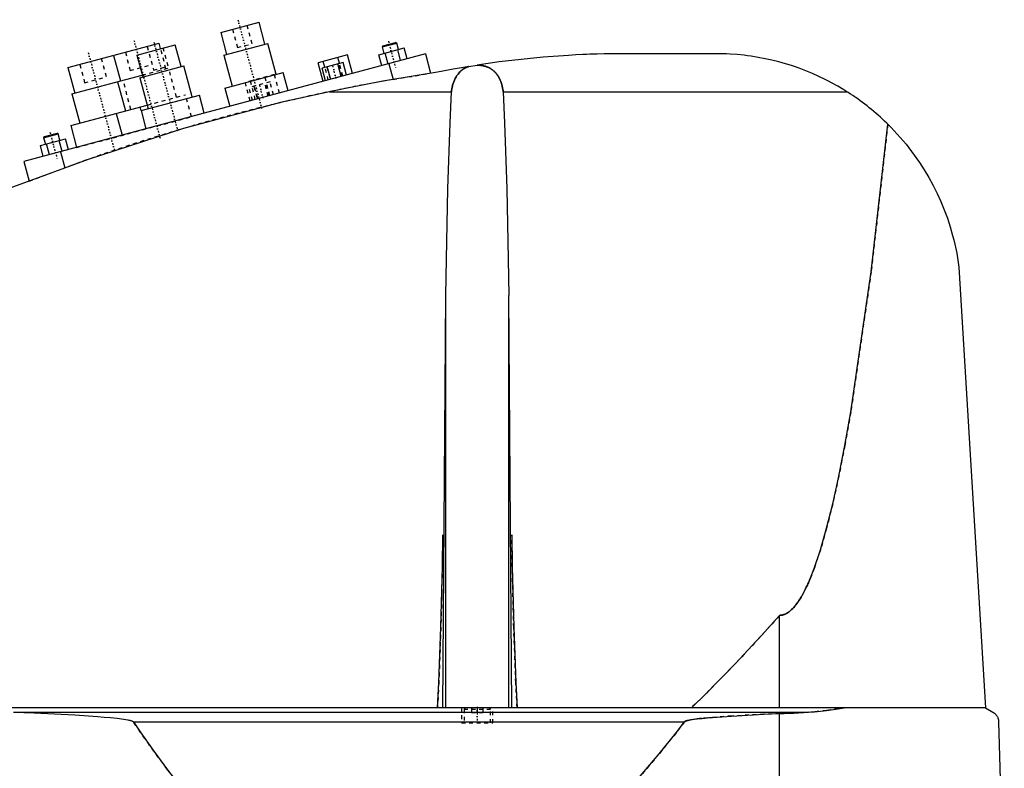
# Model space of a CAD drawing. Extents: x -602 to 168, y -1 to 976.
# Tile 5 of 10: x -461 to -200, y 438 to 636. Entities that reach past the tile are written whole.
import ezdxf

# ---------------------------------------------------------------- set-up
doc = ezdxf.new("R2010")
doc.units = 0
doc.linetypes.add('CENTER', pattern=[1.5, 0.45, -0.5, 0.05, -0.5])
doc.linetypes.add('DASHED', pattern=[2, 1, -1])
for name, color, linetype in [('AM_0', 7, 'CONTINUOUS'), ('AM_3', 7, 'DASHED'), ('AM_7', 7, 'CENTER')]:
    doc.layers.add(name, color=color, linetype=linetype)

msp = doc.modelspace()

# ---------------------------------------------------------------- linework, layer by layer
at = {"layer": 'AM_0', "color": 7, "linetype": 'CONTINUOUS'}
for p, q in [((-407.9, 632.15), (-397.76, 634.86)), ((-396.21, 629.07), (-397.76, 634.86)), ((-407.9, 632.15), (-406.35, 626.35)), ((-448.38, 622.86), (-424.23, 629.33)), ((-430.12, 626.19), (-419.98, 628.91)), ((-423.84, 627.88), (-424.23, 629.33)), ((-418.42, 623.12), (-419.98, 628.91)), ((-407.07, 626.16), (-395.48, 629.26)), ((-393.28, 621.05), (-395.48, 629.26)), ((-365.21, 628.32), (-361.34, 629.35)), ((-365.03, 628.62), (-365.21, 628.32)), ((-365.21, 628.32), (-364.75, 626.63)), ((-365.03, 628.62), (-361.65, 629.53)), ((-361.34, 629.35), (-361.65, 629.53)), ((-360.89, 627.66), (-361.34, 629.35)), ((-353.75, 626.47), (-460, 598)), ((-436.3, 626.09), (-434.49, 619.33)), ((-430.12, 626.19), (-428.57, 620.4)), ((-407.07, 626.16), (-404.87, 617.95)), ((-374.39, 626.22), (-382.11, 624.15)), ((-376.48, 624), (-376.89, 625.55)), ((-373.07, 621.29), (-374.39, 626.22)), ((-366.08, 626.27), (-359.39, 628.06)), ((-365.3, 623.37), (-366.08, 626.27)), ((-363.63, 623.82), (-364.41, 626.72)), ((-360.29, 624.72), (-361.06, 627.62)), ((-358.61, 625.17), (-359.39, 628.06)), ((-353.75, 626.47), (-352.38, 621.36)), ((-274, 626.5), (-305.5, 626.5)), ((-429.29, 620.2), (-417.7, 623.31)), ((-415.5, 615.1), (-417.7, 623.31)), ((-380.79, 619.22), (-382.11, 624.15)), ((-375.53, 624.26), (-381.11, 622.76)), ((-380.34, 622.97), (-380.76, 624.51)), ((-378.81, 619.76), (-379.71, 623.14)), ((-376.02, 620.5), (-376.93, 623.88)), ((-374.62, 620.88), (-375.53, 624.26)), ((-363.41, 623.88), (-362.3, 619.74)), ((-342.28, 623.16), (-340.04, 623.52)), ((-448.38, 622.86), (-446.56, 616.09)), ((-447.29, 615.9), (-428.69, 620.88)), ((-406.81, 617.43), (-391.35, 621.57)), ((-390.06, 616.74), (-391.35, 621.57)), ((-380.2, 619.38), (-381.11, 622.76)), ((-435.21, 619.13), (-433.14, 611.41)), ((-429.29, 620.2), (-427.09, 611.99)), ((-447.29, 615.9), (-445.22, 608.17)), ((-429.02, 611.48), (-413.57, 615.62)), ((-412.27, 610.79), (-413.57, 615.62)), ((-406.81, 617.43), (-405.51, 612.6)), ((-379.16, 616.5), (-346.87, 616.5)), ((-333.13, 616.5), (-242.19, 616.5)), ((-447.63, 607.53), (-427.35, 612.96)), ((-435.56, 610.76), (-434.01, 604.97)), ((-429.02, 611.48), (-427.73, 606.65)), ((-447.63, 607.53), (-446.08, 601.73)), ((-454.8, 604.31), (-450.93, 605.35)), ((-454.62, 604.62), (-451.24, 605.52)), ((-450.93, 605.35), (-451.24, 605.52)), ((-450.48, 603.66), (-450.93, 605.35)), ((-455.67, 602.27), (-448.98, 604.06)), ((-454.89, 599.37), (-455.67, 602.27)), ((-454.62, 604.62), (-454.8, 604.31)), ((-454.8, 604.31), (-454.34, 602.62)), ((-453.22, 599.82), (-454, 602.71)), ((-449.88, 600.71), (-450.65, 603.61)), ((-448.2, 601.16), (-448.98, 604.06)), ((-450.34, 600.59), (-449.21, 596.36)), ((-460, 598), (-458.62, 592.86)), ((-212.5, 570.12), (-205.5, 453.55)), ((-349.12, 453.55), (-348.33, 562.62)), ((-348.33, 453.55), (-348.33, 562.62)), ((-330.88, 453.55), (-331.67, 562.62)), ((-331.67, 453.55), (-331.67, 562.62)), ((-260, 453.55), (-260, 477.99)), ((-205.5, 453.55), (-597, 453.55)), ((-205.5, 453.55), (-203.5, 452.35)), ((-462.76, 452.35), (-252.3, 452.35)), ((-260, 393), (-260, 451.99)), ((-431.04, 449.85), (-285.14, 449.85)), ((-202, 449.85), (-200.5, 393))]:
    msp.add_line(p, q, dxfattribs=at)
for points in [[(-305.5, 626.5, 0), (-306.43, 626.48, 0), (-308.3, 626.44, 0), (-310.18, 626.38, 0), (-311.12, 626.34, 0), (-312.06, 626.3, 0), (-313.96, 626.22, 0), (-315.86, 626.11, 0), (-322.58, 625.63, 0), (-334.21, 624.36, 0), (-340.04, 623.52, 0)], [(-242.19, 616.5, 0), (-242.98, 616.99, 0), (-244.59, 617.95, 0), (-246.23, 618.86, 0), (-247.06, 619.29, 0), (-247.9, 619.72, 0), (-249.59, 620.54, 0), (-251.31, 621.3, 0), (-253.05, 622.02, 0), (-254.82, 622.69, 0), (-256.6, 623.3, 0), (-257.49, 623.59, 0), (-258.39, 623.86, 0), (-260.2, 624.37, 0), (-262.01, 624.83, 0), (-263.84, 625.23, 0), (-265.68, 625.58, 0), (-267.52, 625.88, 0), (-268.44, 626.01, 0), (-269.37, 626.12, 0), (-271.22, 626.31, 0), (-273.07, 626.45, 0), (-274, 626.5, 0)], [(-342.28, 623.16, 0), (-343.66, 622.92, 0), (-346.4, 622.44, 0), (-349.14, 621.92, 0), (-350.5, 621.65, 0)], [(-346.87, 616.5, 0), (-346.84, 616.75, 0), (-346.75, 617.24, 0), (-346.65, 617.72, 0), (-346.59, 617.96, 0), (-346.53, 618.2, 0), (-346.39, 618.67, 0), (-346.23, 619.13, 0), (-346.05, 619.57, 0), (-345.85, 620, 0), (-345.63, 620.41, 0), (-345.51, 620.61, 0), (-345.38, 620.8, 0), (-345.11, 621.17, 0), (-344.82, 621.52, 0), (-344.64, 621.71, 0), (-344.59, 621.76, 0), (-344.53, 621.82, 0), (-344.51, 621.84, 0), (-344.48, 621.87, 0), (-344.42, 621.92, 0), (-344.37, 621.97, 0), (-344.31, 622.02, 0), (-344.25, 622.07, 0), (-344.19, 622.11, 0), (-344.17, 622.14, 0), (-344.14, 622.16, 0), (-344.08, 622.21, 0), (-344.02, 622.25, 0), (-343.96, 622.3, 0), (-343.89, 622.34, 0), (-343.83, 622.39, 0), (-343.8, 622.41, 0), (-343.77, 622.43, 0), (-343.71, 622.47, 0), (-343.64, 622.51, 0), (-343.61, 622.53, 0), (-343.58, 622.55, 0), (-343.51, 622.59, 0), (-343.44, 622.63, 0), (-343.41, 622.65, 0), (-343.37, 622.67, 0), (-343.31, 622.71, 0), (-343.24, 622.75, 0), (-343.16, 622.79, 0), (-343.09, 622.82, 0), (-343.02, 622.86, 0), (-342.98, 622.88, 0), (-342.94, 622.89, 0), (-342.87, 622.93, 0), (-342.79, 622.96, 0), (-342.72, 622.99, 0), (-342.64, 623.03, 0), (-342.56, 623.06, 0), (-342.52, 623.07, 0), (-342.48, 623.09, 0), (-342.4, 623.11, 0), (-342.32, 623.14, 0), (-342.28, 623.16, 0)], [(-340.04, 623.52, 0), (-339.98, 623.52, 0), (-339.88, 623.52, 0), (-339.78, 623.52, 0), (-339.72, 623.51, 0), (-339.67, 623.51, 0), (-339.57, 623.51, 0), (-339.46, 623.5, 0), (-339.35, 623.49, 0), (-339.25, 623.48, 0), (-339.14, 623.47, 0), (-339.09, 623.46, 0), (-339.03, 623.46, 0), (-338.93, 623.44, 0), (-338.82, 623.43, 0), (-338.71, 623.41, 0), (-338.6, 623.39, 0), (-338.5, 623.37, 0), (-338.45, 623.36, 0), (-338.39, 623.34, 0), (-338.29, 623.32, 0), (-338.18, 623.29, 0), (-338.13, 623.28, 0), (-338.08, 623.27, 0), (-337.97, 623.24, 0), (-337.87, 623.21, 0), (-337.82, 623.19, 0), (-337.77, 623.17, 0), (-337.67, 623.14, 0), (-337.57, 623.1, 0), (-337.47, 623.07, 0), (-337.37, 623.03, 0), (-337.27, 622.99, 0), (-337.22, 622.97, 0), (-337.18, 622.95, 0), (-337.08, 622.91, 0), (-336.99, 622.86, 0), (-336.9, 622.82, 0), (-336.81, 622.77, 0), (-336.72, 622.72, 0), (-336.67, 622.7, 0), (-336.63, 622.68, 0), (-336.54, 622.63, 0), (-336.46, 622.58, 0), (-336.38, 622.53, 0), (-336.3, 622.47, 0), (-336.22, 622.42, 0), (-336.18, 622.39, 0), (-336.14, 622.37, 0), (-336.06, 622.31, 0), (-335.99, 622.26, 0), (-335.91, 622.2, 0), (-335.84, 622.14, 0), (-335.76, 622.08, 0), (-335.73, 622.05, 0), (-335.69, 622.02, 0), (-335.62, 621.96, 0), (-335.55, 621.89, 0), (-335.48, 621.83, 0), (-335.41, 621.76, 0), (-335.34, 621.7, 0), (-335.31, 621.66, 0), (-335.28, 621.63, 0), (-335.21, 621.56, 0), (-335.15, 621.49, 0), (-335.12, 621.45, 0), (-335.09, 621.42, 0), (-335.03, 621.35, 0), (-334.96, 621.27, 0), (-334.93, 621.24, 0), (-334.91, 621.2, 0), (-334.85, 621.12, 0), (-334.79, 621.05, 0), (-334.73, 620.97, 0), (-334.68, 620.89, 0), (-334.62, 620.81, 0), (-334.6, 620.77, 0), (-334.57, 620.73, 0), (-334.52, 620.65, 0), (-334.47, 620.57, 0), (-334.42, 620.49, 0), (-334.37, 620.4, 0), (-334.32, 620.32, 0), (-334.29, 620.28, 0), (-334.27, 620.23, 0), (-334.22, 620.15, 0), (-334.18, 620.06, 0), (-334.13, 619.97, 0), (-334.09, 619.88, 0), (-334.05, 619.8, 0), (-334.03, 619.75, 0), (-334.01, 619.71, 0), (-333.97, 619.61, 0), (-333.93, 619.52, 0), (-333.8, 619.2, 0), (-333.6, 618.62, 0), (-333.51, 618.33, 0), (-333.43, 618.03, 0), (-333.29, 617.42, 0), (-333.17, 616.81, 0), (-333.13, 616.5, 0)], [(-350.5, 621.65, 0), (-355.36, 620.9, 0), (-364.99, 619.26, 0), (-374.48, 617.46, 0), (-379.16, 616.5, 0)], [(-379.16, 616.5, 0), (-392.11, 613.6, 0), (-417.78, 606.77, 0), (-443.04, 598.59, 0), (-455.5, 594, 0)], [(-348.33, 562.62, 0), (-348.19, 572.23, 0), (-347.78, 590.84, 0), (-347.21, 608.3, 0), (-346.87, 616.5, 0)], [(-333.13, 616.5, 0), (-332.79, 608.3, 0), (-332.22, 590.84, 0), (-331.81, 572.23, 0), (-331.67, 562.62, 0)], [(-231.34, 607.89, 0), (-231.62, 608.16, 0), (-232.17, 608.7, 0), (-232.73, 609.23, 0), (-233.02, 609.49, 0), (-233.3, 609.75, 0), (-233.88, 610.26, 0), (-234.46, 610.77, 0), (-235.04, 611.27, 0), (-235.64, 611.76, 0), (-236.23, 612.25, 0), (-236.53, 612.49, 0), (-236.84, 612.73, 0), (-237.45, 613.2, 0), (-238.06, 613.66, 0), (-238.68, 614.12, 0), (-239.31, 614.57, 0), (-239.94, 615.01, 0), (-240.26, 615.23, 0), (-240.58, 615.45, 0), (-241.22, 615.87, 0), (-241.86, 616.29, 0), (-242.19, 616.5, 0)], [(-260, 477.99, 0), (-259.98, 477.99, 0), (-259.93, 477.99, 0), (-259.88, 477.99, 0), (-259.86, 478, 0), (-259.84, 478, 0), (-259.79, 478, 0), (-259.74, 478, 0), (-259.7, 478.01, 0), (-259.65, 478.01, 0), (-259.6, 478.02, 0), (-259.58, 478.02, 0), (-259.56, 478.02, 0), (-259.51, 478.03, 0), (-259.47, 478.03, 0), (-259.42, 478.04, 0), (-259.37, 478.05, 0), (-259.33, 478.06, 0), (-259.3, 478.06, 0), (-259.28, 478.07, 0), (-259.23, 478.08, 0), (-259.19, 478.09, 0), (-259.16, 478.1, 0), (-259.14, 478.1, 0), (-259.09, 478.11, 0), (-259.05, 478.13, 0), (-259.02, 478.13, 0), (-259, 478.14, 0), (-258.95, 478.15, 0), (-258.91, 478.17, 0), (-258.86, 478.18, 0), (-258.82, 478.2, 0), (-258.77, 478.22, 0), (-258.75, 478.22, 0), (-258.72, 478.23, 0), (-258.68, 478.25, 0), (-258.63, 478.27, 0), (-258.47, 478.34, 0), (-258.19, 478.47, 0), (-257.91, 478.63, 0), (-257.63, 478.82, 0), (-257.49, 478.92, 0), (-257.35, 479.02, 0), (-257.07, 479.25, 0), (-256.8, 479.5, 0), (-256.52, 479.78, 0), (-256.24, 480.07, 0), (-255.96, 480.39, 0), (-255.82, 480.56, 0), (-255.68, 480.73, 0), (-255.4, 481.1, 0), (-255.13, 481.49, 0), (-254.99, 481.69, 0), (-254.85, 481.9, 0), (-254.57, 482.33, 0), (-254.29, 482.79, 0), (-254.16, 483.02, 0), (-254.02, 483.26, 0), (-253.74, 483.76, 0), (-253.46, 484.29, 0), (-253.19, 484.84, 0), (-252.91, 485.4, 0), (-252.63, 486, 0), (-252.49, 486.3, 0), (-252.36, 486.61, 0), (-252.08, 487.25, 0), (-251.8, 487.91, 0), (-250.84, 490.39, 0), (-249.19, 495.3, 0), (-247.56, 501.01, 0), (-245.93, 507.52, 0), (-245.13, 511.07, 0), (-244.32, 514.82, 0), (-242.72, 522.92, 0), (-241.14, 531.79, 0), (-235.75, 568.88, 0), (-231.34, 607.89, 0)], [(-231.34, 607.89, 0), (-230.49, 607.04, 0), (-228.85, 605.3, 0), (-227.27, 603.5, 0), (-226.51, 602.58, 0), (-225.76, 601.65, 0), (-224.33, 599.75, 0), (-222.97, 597.8, 0), (-221.68, 595.81, 0), (-220.48, 593.78, 0), (-219.34, 591.7, 0), (-218.8, 590.65, 0), (-218.29, 589.59, 0), (-217.31, 587.44, 0), (-216.41, 585.26, 0), (-215.58, 583.04, 0), (-214.84, 580.78, 0), (-214.17, 578.48, 0), (-213.87, 577.32, 0), (-213.59, 576.15, 0), (-213.09, 573.77, 0), (-212.68, 571.35, 0), (-212.5, 570.12, 0)], [(-455.5, 594, 0), (-462.76, 591.32, 0), (-477.17, 585.67, 0), (-491.43, 579.65, 0), (-498.5, 576.51, 0)], [(-350.53, 453.55, 0), (-350.19, 460.22, 0), (-349.64, 474.87, 0), (-349.25, 490.89, 0), (-349.12, 499.25, 0)], [(-330.88, 499.25, 0), (-330.75, 490.89, 0), (-330.36, 474.87, 0), (-329.81, 460.22, 0), (-329.47, 453.55, 0)], [(-283.32, 453.55, 0), (-279.43, 457.32, 0), (-271.66, 465.22, 0), (-263.89, 473.61, 0), (-260, 477.99, 0)], [(-252.3, 452.35, 0), (-250.72, 452.49, 0), (-247.58, 452.84, 0), (-244.47, 453.29, 0), (-242.93, 453.55, 0)], [(-462.76, 452.35, 0), (-457.28, 452.16, 0), (-446.52, 451.64, 0), (-440.47, 451.24, 0), (-438.78, 451.1, 0), (-437.11, 450.95, 0), (-436.23, 450.86, 0), (-435.34, 450.76, 0), (-433.54, 450.52, 0), (-432.52, 450.35, 0), (-432.24, 450.29, 0), (-431.96, 450.23, 0), (-431.83, 450.19, 0), (-431.69, 450.15, 0), (-431.54, 450.11, 0), (-431.49, 450.09, 0), (-431.44, 450.07, 0), (-431.42, 450.07, 0), (-431.4, 450.06, 0), (-431.35, 450.04, 0), (-431.3, 450.02, 0), (-431.26, 450, 0), (-431.22, 449.98, 0), (-431.17, 449.95, 0), (-431.15, 449.94, 0), (-431.13, 449.93, 0), (-431.11, 449.91, 0), (-431.1, 449.91, 0), (-431.1, 449.9, 0), (-431.09, 449.9, 0), (-431.09, 449.9, 0), (-431.09, 449.89, 0), (-431.08, 449.89, 0), (-431.07, 449.88, 0), (-431.07, 449.88, 0), (-431.06, 449.87, 0), (-431.06, 449.87, 0), (-431.06, 449.87, 0), (-431.05, 449.86, 0), (-431.05, 449.85, 0), (-431.04, 449.85, 0)], [(-285.14, 449.85, 0), (-285.14, 449.85, 0), (-285.13, 449.86, 0), (-285.13, 449.86, 0), (-285.13, 449.86, 0), (-285.12, 449.87, 0), (-285.12, 449.87, 0), (-285.12, 449.87, 0), (-285.11, 449.88, 0), (-285.11, 449.88, 0), (-285.1, 449.89, 0), (-285.1, 449.89, 0), (-285.09, 449.89, 0), (-285.09, 449.89, 0), (-285.08, 449.9, 0), (-285.07, 449.91, 0), (-285.05, 449.92, 0), (-285.03, 449.93, 0), (-285, 449.95, 0), (-284.96, 449.97, 0), (-284.93, 449.98, 0), (-284.9, 450, 0), (-284.86, 450.01, 0), (-284.84, 450.02, 0), (-284.83, 450.02, 0), (-284.79, 450.04, 0), (-284.76, 450.05, 0), (-284.63, 450.09, 0), (-284.52, 450.12, 0), (-284.41, 450.15, 0), (-284.18, 450.21, 0), (-283.95, 450.26, 0), (-283.13, 450.41, 0), (-281.81, 450.59, 0), (-281.15, 450.67, 0), (-280.47, 450.74, 0), (-279.1, 450.88, 0), (-277.71, 451, 0), (-272.73, 451.35, 0), (-264.12, 451.81, 0), (-260, 451.99, 0)], [(-260, 451.99, 0), (-258.77, 452, 0), (-256.22, 452.09, 0), (-253.62, 452.25, 0), (-252.3, 452.35, 0)], [(-203.5, 452.35, 0), (-203.44, 452.32, 0), (-203.33, 452.25, 0), (-203.23, 452.17, 0), (-203.18, 452.13, 0), (-203.12, 452.09, 0), (-203.02, 452.01, 0), (-202.93, 451.92, 0), (-202.83, 451.82, 0), (-202.74, 451.72, 0), (-202.65, 451.62, 0), (-202.61, 451.56, 0), (-202.57, 451.51, 0), (-202.48, 451.39, 0), (-202.4, 451.26, 0), (-202.32, 451.11, 0), (-202.25, 450.94, 0), (-202.2, 450.84, 0), (-202.19, 450.81, 0), (-202.18, 450.77, 0), (-202.17, 450.76, 0), (-202.17, 450.74, 0), (-202.16, 450.71, 0), (-202.14, 450.67, 0), (-202.14, 450.66, 0), (-202.13, 450.64, 0), (-202.12, 450.61, 0), (-202.11, 450.57, 0), (-202.11, 450.55, 0), (-202.1, 450.53, 0), (-202.09, 450.5, 0), (-202.08, 450.46, 0), (-202.07, 450.42, 0), (-202.06, 450.38, 0), (-202.06, 450.34, 0), (-202.05, 450.31, 0), (-202.05, 450.29, 0), (-202.04, 450.24, 0), (-202.03, 450.2, 0), (-202.02, 450.15, 0), (-202.02, 450.09, 0), (-202.01, 450.04, 0), (-202.01, 450.02, 0), (-202.01, 450.01, 0), (-202.01, 450, 0), (-202.01, 449.99, 0), (-202.01, 449.99, 0), (-202.01, 449.98, 0), (-202.01, 449.97, 0), (-202.01, 449.97, 0), (-202.01, 449.96, 0), (-202, 449.95, 0), (-202, 449.94, 0), (-202, 449.93, 0), (-202, 449.93, 0), (-202, 449.92, 0), (-202, 449.91, 0), (-202, 449.9, 0), (-202, 449.89, 0), (-202, 449.88, 0), (-202, 449.88, 0), (-202, 449.87, 0), (-202, 449.86, 0), (-202, 449.85, 0), (-202, 449.85, 0)], [(-431.04, 449.85, 0), (-429.24, 447.19, 0), (-425.62, 442.05, 0), (-422.01, 437.16, 0), (-420.21, 434.81, 0), (-418.4, 432.52, 0), (-414.79, 428.12, 0), (-411.17, 423.97, 0), (-407.56, 420.07, 0), (-403.95, 416.42, 0), (-400.33, 413.01, 0), (-398.53, 411.4, 0), (-396.72, 409.85, 0), (-393.11, 406.94, 0), (-389.49, 404.28, 0), (-385.88, 401.86, 0), (-382.26, 399.69, 0), (-378.65, 397.77, 0), (-376.84, 396.91, 0), (-375.04, 396.1, 0), (-371.42, 394.67, 0), (-367.81, 393.5, 0), (-366, 393, 0)], [(-366, 393, 0), (-363.75, 393.24, 0), (-359.26, 393.95, 0), (-354.77, 394.97, 0), (-352.52, 395.59, 0), (-350.27, 396.29, 0), (-345.78, 397.92, 0), (-341.29, 399.85, 0), (-336.8, 402.09, 0), (-332.3, 404.64, 0), (-327.81, 407.49, 0), (-325.56, 409.03, 0), (-323.32, 410.65, 0), (-318.83, 414.11, 0), (-314.33, 417.88, 0), (-309.84, 421.96, 0), (-305.35, 426.34, 0), (-300.86, 431.03, 0), (-298.61, 433.49, 0), (-296.37, 436.03, 0), (-291.88, 441.33, 0), (-287.39, 446.93, 0), (-285.14, 449.85, 0)]]:
    msp.add_polyline3d(points, dxfattribs=at)
at = {"layer": 'AM_3', "color": 6, "linetype": 'DASHED'}
for p, q in [((-399.6, 629.19), (-400.9, 634.02)), ((-404.76, 632.99), (-403.47, 628.16)), ((-427.37, 628.48), (-425.68, 622.21)), ((-403.47, 628.16), (-399.6, 629.19)), ((-433.16, 626.93), (-431.87, 622.1)), ((-422.42, 622.56), (-423.84, 627.88)), ((-421.82, 623.24), (-423.12, 628.07)), ((-445.24, 623.7), (-443.94, 618.87)), ((-438.15, 620.42), (-439.44, 625.25)), ((-431.87, 622.1), (-426.07, 623.65)), ((-425.68, 622.21), (-421.82, 623.24)), ((-379.44, 619.59), (-380.34, 622.97)), ((-379.82, 623.11), (-378.91, 619.73)), ((-375.92, 620.53), (-376.82, 623.91)), ((-375.57, 620.62), (-376.48, 624)), ((-443.94, 618.87), (-438.15, 620.42)), ((-428.69, 620.88), (-421.69, 622.76)), ((-419.62, 615.03), (-421.69, 622.76)), ((-393.71, 621.04), (-401.43, 618.97)), ((-394.89, 615.45), (-396.21, 620.37)), ((-392.39, 616.12), (-393.71, 621.04)), ((-362.3, 619.74), (-352.38, 621.36)), ((-431.7, 611.8), (-433.77, 619.52)), ((-400.11, 614.05), (-401.43, 618.97)), ((-394.85, 619.08), (-400.43, 617.59)), ((-398.76, 614.41), (-400.08, 619.34)), ((-399.13, 617.93), (-398.23, 614.55)), ((-398.13, 614.58), (-399.03, 617.96)), ((-395.34, 615.33), (-396.24, 618.71)), ((-395.23, 615.35), (-396.14, 618.73)), ((-393.94, 615.7), (-394.85, 619.08)), ((-427.35, 612.96), (-417.21, 615.68)), ((-415.65, 609.88), (-417.21, 615.68)), ((-399.52, 614.21), (-400.43, 617.59)), ((-429.02, 611.48), (-429.28, 612.44)), ((-446.08, 601.73), (-415.65, 609.88)), ((-458.62, 592.86), (-449.21, 596.36)), ((-344.15, 453.55), (-344.15, 449.55)), ((-343.1, 453.55), (-343.5, 453.15)), ((-341.5, 453.55), (-341.5, 452.3)), ((-340, 453.55), (-340, 452.3)), ((-338.5, 453.55), (-338.5, 452.3)), ((-336.5, 453.15), (-336.9, 453.55)), ((-335.85, 449.55), (-335.85, 453.55)), ((-343.5, 453.15), (-343.5, 449.55)), ((-343.5, 453.15), (-336.5, 453.15)), ((-341.5, 452.3), (-338.5, 452.3)), ((-336.5, 449.55), (-336.5, 453.15)), ((-344.15, 449.55), (-335.85, 449.55))]:
    msp.add_line(p, q, dxfattribs=at)
for points in [[(-342.28, 623.16, 0), (-342.32, 623.14, 0), (-342.4, 623.11, 0), (-342.48, 623.09, 0), (-342.52, 623.07, 0), (-342.56, 623.06, 0), (-342.64, 623.03, 0), (-342.72, 622.99, 0), (-342.79, 622.96, 0), (-342.87, 622.93, 0), (-342.94, 622.89, 0), (-342.98, 622.88, 0), (-343.02, 622.86, 0), (-343.09, 622.82, 0), (-343.16, 622.79, 0), (-343.24, 622.75, 0), (-343.31, 622.71, 0), (-343.37, 622.67, 0), (-343.41, 622.65, 0), (-343.44, 622.63, 0), (-343.51, 622.59, 0), (-343.58, 622.55, 0), (-343.61, 622.53, 0), (-343.64, 622.51, 0), (-343.71, 622.47, 0), (-343.77, 622.43, 0), (-343.8, 622.41, 0), (-343.83, 622.39, 0), (-343.89, 622.34, 0), (-343.96, 622.3, 0), (-344.02, 622.25, 0), (-344.08, 622.21, 0), (-344.14, 622.16, 0), (-344.17, 622.14, 0), (-344.19, 622.11, 0), (-344.25, 622.07, 0), (-344.31, 622.02, 0), (-344.37, 621.97, 0), (-344.42, 621.92, 0), (-344.48, 621.87, 0), (-344.51, 621.84, 0), (-344.53, 621.82, 0), (-344.59, 621.76, 0), (-344.64, 621.71, 0), (-344.82, 621.52, 0), (-345.11, 621.17, 0), (-345.38, 620.8, 0), (-345.51, 620.61, 0), (-345.63, 620.41, 0), (-345.85, 620, 0), (-346.05, 619.57, 0), (-346.23, 619.13, 0), (-346.39, 618.67, 0), (-346.53, 618.2, 0), (-346.59, 617.96, 0), (-346.65, 617.72, 0), (-346.75, 617.24, 0), (-346.84, 616.75, 0), (-346.87, 616.5, 0)], [(-333.13, 616.5, 0), (-333.17, 616.81, 0), (-333.29, 617.42, 0), (-333.43, 618.03, 0), (-333.51, 618.33, 0), (-333.6, 618.62, 0), (-333.8, 619.2, 0), (-333.93, 619.52, 0), (-333.97, 619.61, 0), (-334.01, 619.71, 0), (-334.03, 619.75, 0), (-334.05, 619.8, 0), (-334.09, 619.88, 0), (-334.13, 619.97, 0), (-334.18, 620.06, 0), (-334.22, 620.15, 0), (-334.27, 620.23, 0), (-334.29, 620.28, 0), (-334.32, 620.32, 0), (-334.37, 620.4, 0), (-334.42, 620.49, 0), (-334.47, 620.57, 0), (-334.52, 620.65, 0), (-334.57, 620.73, 0), (-334.6, 620.77, 0), (-334.62, 620.81, 0), (-334.68, 620.89, 0), (-334.73, 620.97, 0), (-334.79, 621.05, 0), (-334.85, 621.12, 0), (-334.91, 621.2, 0), (-334.93, 621.24, 0), (-334.96, 621.27, 0), (-335.03, 621.35, 0), (-335.09, 621.42, 0), (-335.12, 621.45, 0), (-335.15, 621.49, 0), (-335.21, 621.56, 0), (-335.28, 621.63, 0), (-335.31, 621.66, 0), (-335.34, 621.7, 0), (-335.41, 621.76, 0), (-335.48, 621.83, 0), (-335.55, 621.89, 0), (-335.62, 621.96, 0), (-335.69, 622.02, 0), (-335.73, 622.05, 0), (-335.76, 622.08, 0), (-335.84, 622.14, 0), (-335.91, 622.2, 0), (-335.99, 622.26, 0), (-336.06, 622.31, 0), (-336.14, 622.37, 0), (-336.18, 622.39, 0), (-336.22, 622.42, 0), (-336.3, 622.47, 0), (-336.38, 622.53, 0), (-336.46, 622.58, 0), (-336.54, 622.63, 0), (-336.63, 622.68, 0), (-336.67, 622.7, 0), (-336.72, 622.72, 0), (-336.81, 622.77, 0), (-336.9, 622.82, 0), (-336.99, 622.86, 0), (-337.08, 622.91, 0), (-337.18, 622.95, 0), (-337.22, 622.97, 0), (-337.27, 622.99, 0), (-337.37, 623.03, 0), (-337.47, 623.07, 0), (-337.57, 623.1, 0), (-337.67, 623.14, 0), (-337.77, 623.17, 0), (-337.82, 623.19, 0), (-337.87, 623.21, 0), (-337.97, 623.24, 0), (-338.08, 623.27, 0), (-338.13, 623.28, 0), (-338.18, 623.29, 0), (-338.29, 623.32, 0), (-338.39, 623.34, 0), (-338.45, 623.36, 0), (-338.5, 623.37, 0), (-338.6, 623.39, 0), (-338.71, 623.41, 0), (-338.82, 623.43, 0), (-338.93, 623.44, 0), (-339.03, 623.46, 0), (-339.09, 623.46, 0), (-339.14, 623.47, 0), (-339.25, 623.48, 0), (-339.35, 623.49, 0), (-339.46, 623.5, 0), (-339.57, 623.51, 0), (-339.67, 623.51, 0), (-339.72, 623.51, 0), (-339.78, 623.52, 0), (-339.88, 623.52, 0), (-339.98, 623.52, 0), (-340.04, 623.52, 0)], [(-231.34, 607.89, 0), (-235.75, 568.88, 0), (-241.14, 531.79, 0), (-242.72, 522.92, 0), (-244.32, 514.82, 0), (-245.13, 511.07, 0), (-245.93, 507.52, 0), (-247.56, 501.01, 0), (-249.19, 495.3, 0), (-250.84, 490.39, 0), (-251.8, 487.91, 0), (-252.08, 487.25, 0), (-252.36, 486.61, 0), (-252.49, 486.3, 0), (-252.63, 486, 0), (-252.91, 485.4, 0), (-253.19, 484.84, 0), (-253.46, 484.29, 0), (-253.74, 483.76, 0), (-254.02, 483.26, 0), (-254.16, 483.02, 0), (-254.29, 482.79, 0), (-254.57, 482.33, 0), (-254.85, 481.9, 0), (-254.99, 481.69, 0), (-255.13, 481.49, 0), (-255.4, 481.1, 0), (-255.68, 480.73, 0), (-255.82, 480.56, 0), (-255.96, 480.39, 0), (-256.24, 480.07, 0), (-256.52, 479.78, 0), (-256.8, 479.5, 0), (-257.07, 479.25, 0), (-257.35, 479.02, 0), (-257.49, 478.92, 0), (-257.63, 478.82, 0), (-257.91, 478.63, 0), (-258.19, 478.47, 0), (-258.47, 478.34, 0), (-258.63, 478.27, 0), (-258.68, 478.25, 0), (-258.72, 478.23, 0), (-258.75, 478.22, 0), (-258.77, 478.22, 0), (-258.82, 478.2, 0), (-258.86, 478.18, 0), (-258.91, 478.17, 0), (-258.95, 478.15, 0), (-259, 478.14, 0), (-259.02, 478.13, 0), (-259.05, 478.13, 0), (-259.09, 478.11, 0), (-259.14, 478.1, 0), (-259.16, 478.1, 0), (-259.19, 478.09, 0), (-259.23, 478.08, 0), (-259.28, 478.07, 0), (-259.3, 478.06, 0), (-259.33, 478.06, 0), (-259.37, 478.05, 0), (-259.42, 478.04, 0), (-259.47, 478.03, 0), (-259.51, 478.03, 0), (-259.56, 478.02, 0), (-259.58, 478.02, 0), (-259.6, 478.02, 0), (-259.65, 478.01, 0), (-259.7, 478.01, 0), (-259.74, 478, 0), (-259.79, 478, 0), (-259.84, 478, 0), (-259.86, 478, 0), (-259.88, 477.99, 0), (-259.93, 477.99, 0), (-259.98, 477.99, 0), (-260, 477.99, 0)], [(-349.12, 499.25, 0), (-349.25, 490.89, 0), (-349.64, 474.87, 0), (-350.19, 460.22, 0), (-350.53, 453.55, 0)], [(-329.47, 453.55, 0), (-329.81, 460.22, 0), (-330.36, 474.87, 0), (-330.75, 490.89, 0), (-330.88, 499.25, 0)], [(-260, 477.99, 0), (-263.89, 473.61, 0), (-271.66, 465.22, 0), (-279.43, 457.32, 0), (-283.32, 453.55, 0)], [(-242.93, 453.55, 0), (-244.47, 453.29, 0), (-247.58, 452.84, 0), (-250.72, 452.49, 0), (-252.3, 452.35, 0)], [(-260, 451.99, 0), (-264.12, 451.81, 0), (-272.73, 451.35, 0), (-277.71, 451, 0), (-279.1, 450.88, 0), (-280.47, 450.74, 0), (-281.15, 450.67, 0), (-281.81, 450.59, 0), (-283.13, 450.41, 0), (-283.95, 450.26, 0), (-284.18, 450.21, 0), (-284.41, 450.15, 0), (-284.52, 450.12, 0), (-284.63, 450.09, 0), (-284.76, 450.05, 0), (-284.79, 450.04, 0), (-284.83, 450.02, 0), (-284.84, 450.02, 0), (-284.86, 450.01, 0), (-284.9, 450, 0), (-284.93, 449.98, 0), (-284.96, 449.97, 0), (-285, 449.95, 0), (-285.03, 449.93, 0), (-285.05, 449.92, 0), (-285.07, 449.91, 0), (-285.08, 449.9, 0), (-285.09, 449.89, 0), (-285.09, 449.89, 0), (-285.1, 449.89, 0), (-285.1, 449.89, 0), (-285.11, 449.88, 0), (-285.11, 449.88, 0), (-285.12, 449.87, 0), (-285.12, 449.87, 0), (-285.12, 449.87, 0), (-285.13, 449.86, 0), (-285.13, 449.86, 0), (-285.13, 449.86, 0), (-285.14, 449.85, 0), (-285.14, 449.85, 0)], [(-252.3, 452.35, 0), (-253.62, 452.25, 0), (-256.22, 452.09, 0), (-258.77, 452, 0), (-260, 451.99, 0)], [(-366, 393, 0), (-367.81, 393.5, 0), (-371.42, 394.67, 0), (-375.04, 396.1, 0), (-376.84, 396.91, 0), (-378.65, 397.77, 0), (-382.26, 399.69, 0), (-385.88, 401.86, 0), (-389.49, 404.28, 0), (-393.11, 406.94, 0), (-396.72, 409.85, 0), (-398.53, 411.4, 0), (-400.33, 413.01, 0), (-403.95, 416.42, 0), (-407.56, 420.07, 0), (-411.17, 423.97, 0), (-414.79, 428.12, 0), (-418.4, 432.52, 0), (-420.21, 434.81, 0), (-422.01, 437.16, 0), (-425.62, 442.05, 0), (-429.24, 447.19, 0), (-431.04, 449.85, 0)], [(-285.14, 449.85, 0), (-287.39, 446.93, 0), (-291.88, 441.33, 0), (-296.37, 436.03, 0), (-298.61, 433.49, 0), (-300.86, 431.03, 0), (-305.35, 426.34, 0), (-309.84, 421.96, 0), (-314.33, 417.88, 0), (-318.83, 414.11, 0), (-323.32, 410.65, 0), (-325.56, 409.03, 0), (-327.81, 407.49, 0), (-332.3, 404.64, 0), (-336.8, 402.09, 0), (-341.29, 399.85, 0), (-345.78, 397.92, 0), (-350.27, 396.29, 0), (-352.52, 395.59, 0), (-354.77, 394.97, 0), (-359.26, 393.95, 0), (-363.75, 393.24, 0), (-366, 393, 0)]]:
    msp.add_polyline3d(points, dxfattribs=at)
msp.add_arc((-276.43, 127.17), 500, 99.889, 110.2163, dxfattribs=at)
at = {"layer": 'AM_7', "color": 4, "linetype": 'CENTER'}
for p, q in [((-403.37, 635.54), (-396.98, 611.65)), ((-430.9, 630.08), (-423.9, 603.94)), ((-425.59, 629.58), (-419.19, 605.7)), ((-363.54, 629.82), (-361.67, 622.84)), ((-442.97, 626.85), (-435.97, 600.71)), ((-377.37, 619.96), (-378.36, 623.68)), ((-396.69, 614.78), (-397.68, 618.5)), ((-453.13, 605.81), (-451.26, 598.84)), ((-340, 453.75), (-340, 449.35))]:
    msp.add_line(p, q, dxfattribs=at)

doc.saveas('drawing.dxf')
